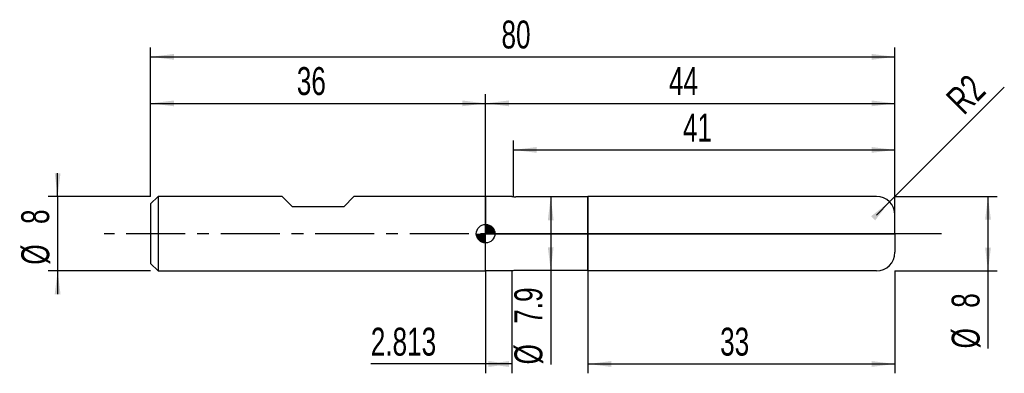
# Model space of a CAD drawing. Extents: x -14 to 92, y -15 to 23.
import ezdxf
from ezdxf.enums import TextEntityAlignment as Align

# ---------------------------------------------------------------- set-up
doc = ezdxf.new("R2010")
doc.units = 0
doc.linetypes.add('CENTER', pattern=[10.16, 6.35, -1.27, 1.27, -1.27])
doc.layers.get('0').update_dxf_attribs({"linetype": 'CONTINUOUS'})
for name, color, linetype in [('1', 4, 'CONTINUOUS'), ('2', 7, 'CONTINUOUS'), ('4', 2, 'CENTER'), ('CUT', 1, 'CONTINUOUS'), ('NOCUT', 7, 'CONTINUOUS'), ('SK1', 4, 'CONTINUOUS'), ('SK2', 7, 'CONTINUOUS'), ('SK4', 2, 'CENTER')]:
    doc.layers.add(name, color=color, linetype=linetype)
doc.dimstyles.new('SLDDIMSTYLE0', dxfattribs={"dimtxt": 3, "dimasz": 2.5, "dimexe": 0, "dimexo": 0.0625, "dimgap": 0.75, "dimtad": 1, "dimrnd": 1e-09, "dimzin": 12, "dimsah": 1, "dimcen": 0.09, "dimazin": 3, "dimtfac": 1, "dimtofl": 0, "dimtmove": 0, "dimatfit": 3})
doc.dimstyles.new('SLDDIMSTYLE1', dxfattribs={"dimtxt": 3, "dimasz": 2.5, "dimexe": 0, "dimexo": 0.0625, "dimgap": 0.75, "dimtad": 1, "dimrnd": 1e-09, "dimzin": 12, "dimsah": 1, "dimcen": 0, "dimazin": 3, "dimtfac": 1, "dimtofl": 0, "dimtmove": 0, "dimatfit": 3})
doc.dimstyles.new('SLDDIMSTYLE2', dxfattribs={"dimtxt": 3, "dimasz": 2.5, "dimexe": 0, "dimexo": 0.0625, "dimgap": 0.75, "dimtad": 1, "dimrnd": 1e-09, "dimzin": 12, "dimsah": 1, "dimcen": 0.09, "dimazin": 3, "dimtfac": 1, "dimtmove": 0, "dimatfit": 3})

# ---------------------------------------------------------------- blocks, each defined once
blk = doc.blocks.new('_D')
at = {"layer": '2'}
for p, q in [((47, -4), (47, -15)), ((80, -4), (80, -15)), ((47, -14), (80, -14))]:
    blk.add_line(p, q, dxfattribs=at)
for points in [[(47, -14), (49.5, -14.31), (49.5, -13.69)], [(80, -14), (77.5, -13.69), (77.5, -14.31)]]:
    blk.add_solid(points, dxfattribs=at)
at = {"layer": '2', "width": 0.7}
blk.add_text('33', height=3, dxfattribs=at).set_placement((61.21, -14), align=Align.BOTTOM_LEFT)
blk = doc.blocks.new('_D_1')
at = {"layer": '2'}
for p, q in [((80, 4), (91, 4)), ((90, 4), (90, -4)), ((80, -4), (91, -4)), ((90, -4), (90, -12.33))]:
    blk.add_line(p, q, dxfattribs=at)
for points in [[(90, 4), (89.69, 1.5), (90.31, 1.5)], [(90, -4), (90.31, -1.5), (89.69, -1.5)]]:
    blk.add_solid(points, dxfattribs=at)
at = {"layer": '2', "width": 0.7}
for s, p in [('8', (89.99, -7.96)), ('%%c', (90, -12.33))]:
    blk.add_text(s, height=3, rotation=90, dxfattribs=at).set_placement(p, align=Align.BOTTOM_LEFT)
blk = doc.blocks.new('_D_2')
at = {"layer": '2'}
for p, q in [((36, -4), (36, -15)), ((38.81, -4), (38.81, -15)), ((36, -14), (23.66, -14)), ((38.81, -14), (36, -14))]:
    blk.add_line(p, q, dxfattribs=at)
for points in [[(36, -14), (38.5, -14.31), (38.5, -13.69)], [(38.81, -14), (36.31, -13.69), (36.31, -14.31)]]:
    blk.add_solid(points, dxfattribs=at)
at = {"layer": '2', "width": 0.7}
blk.add_text('2.813', height=3, dxfattribs=at).set_placement((23.66, -14), align=Align.BOTTOM_LEFT)
blk = doc.blocks.new('_D_3')
at = {"layer": '2'}
for p, q in [((39, 3.95), (39, 10)), ((80, 3.95), (80, 10)), ((39, 9), (80, 9))]:
    blk.add_line(p, q, dxfattribs=at)
for points in [[(39, 9), (41.5, 8.69), (41.5, 9.31)], [(80, 9), (77.5, 9.31), (77.5, 8.69)]]:
    blk.add_solid(points, dxfattribs=at)
at = {"layer": '2', "width": 0.7}
blk.add_text('41', height=3, dxfattribs=at).set_placement((57.21, 9), align=Align.BOTTOM_LEFT)
blk = doc.blocks.new('_D_4')
at = {"layer": '2'}
for p, q in [((47, 3.95), (42, 3.95)), ((43, 3.95), (43, -3.95)), ((47, -3.95), (42, -3.95)), ((43, -3.95), (43, -14.05))]:
    blk.add_line(p, q, dxfattribs=at)
for points in [[(43, 3.95), (42.69, 1.45), (43.31, 1.45)], [(43, -3.95), (43.31, -1.45), (42.69, -1.45)]]:
    blk.add_solid(points, dxfattribs=at)
at = {"layer": '2', "width": 0.7}
for s, p in [('7.9', (42.99, -9.68)), ('%%c', (43, -14.05))]:
    blk.add_text(s, height=3, rotation=90, dxfattribs=at).set_placement(p, align=Align.BOTTOM_LEFT)
blk = doc.blocks.new('_D_5')
at = {"layer": '2'}
for q in [(91.75, 15.75), (78, 2)]:
    blk.add_line((79.41, 3.41), q, dxfattribs=at)
blk.add_solid([(79.41, 3.41), (77.43, 1.87), (77.87, 1.43)], dxfattribs=at)
at = {"layer": '2', "width": 0.7}
blk.add_text('R2', height=3, rotation=45, dxfattribs=at).set_placement((88.04, 12.01), align=Align.BOTTOM_LEFT)
blk = doc.blocks.new('_D_6')
at = {"layer": 'SK2'}
for p, q in [((0, 4), (0, 20)), ((80, 4), (80, 20)), ((0, 19), (80, 19))]:
    blk.add_line(p, q, dxfattribs=at)
for points in [[(0, 19), (2.5, 18.69), (2.5, 19.31)], [(80, 19), (77.5, 19.31), (77.5, 18.69)]]:
    blk.add_solid(points, dxfattribs=at)
at = {"layer": 'SK2', "width": 0.7}
blk.add_text('80', height=3, dxfattribs=at).set_placement((37.71, 19), align=Align.BOTTOM_LEFT)
blk = doc.blocks.new('_D_7')
at = {"layer": 'SK2'}
for p, q in [((0, 4), (0, 15)), ((36, 4), (36, 15)), ((0, 14), (36, 14))]:
    blk.add_line(p, q, dxfattribs=at)
for points in [[(0, 14), (2.5, 13.69), (2.5, 14.31)], [(36, 14), (33.5, 14.31), (33.5, 13.69)]]:
    blk.add_solid(points, dxfattribs=at)
at = {"layer": 'SK2', "width": 0.7}
blk.add_text('36', height=3, dxfattribs=at).set_placement((15.71, 14), align=Align.BOTTOM_LEFT)
blk = doc.blocks.new('_D_8')
at = {"layer": 'SK2'}
for p, q in [((36, 0), (36, 15)), ((80, 0), (80, 15)), ((36, 14), (80, 14))]:
    blk.add_line(p, q, dxfattribs=at)
for points in [[(36, 14), (38.5, 13.69), (38.5, 14.31)], [(80, 14), (77.5, 14.31), (77.5, 13.69)]]:
    blk.add_solid(points, dxfattribs=at)
at = {"layer": 'SK2', "width": 0.7}
blk.add_text('44', height=3, dxfattribs=at).set_placement((55.71, 14), align=Align.BOTTOM_LEFT)
blk = doc.blocks.new('_D_9')
at = {"layer": 'SK2'}
for p, q in [((-10, 4), (-10, 6.5)), ((0, 4), (-11, 4)), ((-10, 4), (-10, -4)), ((0, -4), (-11, -4)), ((-10, -4), (-10, -6.5))]:
    blk.add_line(p, q, dxfattribs=at)
for points in [[(-10, 4), (-9.69, 6.5), (-10.31, 6.5)], [(-10, -4), (-10.31, -6.5), (-9.69, -6.5)]]:
    blk.add_solid(points, dxfattribs=at)
at = {"layer": 'SK2', "width": 0.7}
for s, p in [('8', (-10.01, 1.04)), ('%%c', (-10, -3.33))]:
    blk.add_text(s, height=3, rotation=90, dxfattribs=at).set_placement(p, align=Align.BOTTOM_LEFT)
blk = doc.blocks.new('*U12')
at = {"color": 0, "linetype": 'CONTINUOUS'}
for points in [[(0, 0), (0, 1), (0.2, 0)], [(0.2, 0), (0, 1), (0.2, 0.98)], [(0.2, 0), (0.2, 0.98), (0.38, 0)], [(0.38, 0), (0.2, 0.98), (0.38, 0.92)], [(0.38, 0), (0.38, 0.92), (0.56, 0)], [(0.56, 0), (0.38, 0.92), (0.56, 0.83)], [(0.56, 0), (0.56, 0.83), (0.71, 0)], [(0.71, 0), (0.56, 0.83), (0.71, 0.71)], [(0.71, 0), (0.71, 0.71), (0.83, 0)], [(0.83, 0), (0.71, 0.71), (0.83, 0.56)], [(0.83, 0), (0.83, 0.56), (0.92, 0)], [(0.92, 0), (0.83, 0.56), (0.92, 0.38)], [(0.92, 0), (0.92, 0.38), (0.98, 0)], [(0.98, 0), (0.92, 0.38), (0.98, 0.2)], [(0.98, 0), (0.98, 0.2), (1, 0)]]:
    blk.add_solid(points, dxfattribs=at)
blk = doc.blocks.new('*U13')
at = {"color": 0, "linetype": 'CONTINUOUS'}
for points in [[(-0.98, -0.17), (-1, 0), (-0.98, 0)], [(-0.98, -0.17), (-0.98, 0), (-0.94, -0.34)], [(-0.94, -0.34), (-0.98, 0), (-0.94, 0)], [(-0.94, -0.34), (-0.94, 0), (-0.87, -0.5)], [(-0.87, -0.5), (-0.94, 0), (-0.87, 0)], [(-0.87, -0.5), (-0.87, 0), (-0.77, -0.64)], [(-0.77, -0.64), (-0.87, 0), (-0.77, 0)], [(-0.77, -0.64), (-0.77, 0), (-0.64, -0.77)], [(-0.64, -0.77), (-0.77, 0), (-0.64, 0)], [(-0.64, -0.77), (-0.64, 0), (-0.5, -0.87)], [(-0.5, -0.87), (-0.64, 0), (-0.5, 0)], [(-0.5, -0.87), (-0.5, 0), (-0.34, -0.94)], [(-0.34, -0.94), (-0.5, 0), (-0.34, 0)], [(-0.34, -0.94), (-0.34, 0), (-0.17, -0.98)], [(-0.17, -0.98), (-0.34, 0), (-0.17, 0)], [(-0.17, -0.98), (-0.17, 0), (0, -1)], [(0, -1), (-0.17, 0), (0, 0)]]:
    blk.add_solid(points, dxfattribs=at)
blk = doc.blocks.new('SW_DOWELSYMBOL_0')
at = {"layer": 'SK1', "color": 0}
blk.add_circle((0, 0), 1, dxfattribs=at)
at = {"color": 0, "linetype": 'CONTINUOUS'}
for name in ['*U13', '*U12']:
    blk.add_blockref(name, (0, 0), dxfattribs=at)

msp = doc.modelspace()

# ---------------------------------------------------------------- linework, layer by layer
at = {"layer": '1'}
for p, q in [((38.813, 4), (36, 4)), ((36, 4), (36, 0)), ((47, 3.95), (39.258, 3.95)), ((78, 4), (47, 4)), ((47, 4), (47, 0)), ((47, 0), (47, 3.95)), ((80, 0), (80, 2)), ((36, -4), (36, 0)), ((47, -4), (47, 0)), ((47, 0), (47, -3.95)), ((80, 0), (80, -2)), ((38.813, -4), (36, -4)), ((47, -3.95), (39.258, -3.95)), ((78, -4), (47, -4))]:
    msp.add_line(p, q, dxfattribs=at)
for centre, start, end in [((39.258, 5.95), 257.16143, 270), ((78, 2), 0, 90), ((78, -2), 270, 0), ((39.258, -5.95), 90, 102.83857)]:
    msp.add_arc(centre, 2, start, end, dxfattribs=at)
at = {"layer": '4'}
msp.add_line((80, 0), (36, 0), dxfattribs=at)
at = {"layer": 'CUT'}
for p, q in [((78, 4), (47, 4)), ((47, 4), (47, 0)), ((80, 0), (80, 2)), ((47, 0), (80, 0))]:
    msp.add_line(p, q, dxfattribs=at)
msp.add_arc((78, 2), 2, 0, 90, dxfattribs=at)
at = {"layer": 'NOCUT'}
for p, q in [((38.813, 4), (36, 4)), ((36, 4), (36, 0)), ((47, 3.95), (39.258, 3.95)), ((47, 0), (47, 3.95)), ((36, 0), (47, 0))]:
    msp.add_line(p, q, dxfattribs=at)
msp.add_arc((39.258, 5.95), 2, 257.16143, 270, dxfattribs=at)
at = {"layer": 'SK1'}
for p, q in [((0.8, 4), (0, 3.2)), ((0, 3.2), (0, 0)), ((14.15, 4), (0.8, 4)), ((0.8, 4), (0.8, -4)), ((15.25, 2.9), (14.15, 4)), ((21.85, 4), (20.75, 2.9)), ((36, 4), (21.85, 4)), ((20.75, 2.9), (15.25, 2.9)), ((0, 0), (0, -3.2)), ((0, -3.2), (0.8, -4)), ((0.8, -4), (36, -4))]:
    msp.add_line(p, q, dxfattribs=at)
msp.add_circle((36, 0), 1, dxfattribs=at)
at = {"layer": 'SK4'}
msp.add_line((85, 0), (-5, 0), dxfattribs=at)

# ---------------------------------------------------------------- block references
at = {"layer": 'SK1'}
msp.add_blockref('SW_DOWELSYMBOL_0', (36, 0), dxfattribs=at)

# ---------------------------------------------------------------- texts
at = {"layer": 'SK2', "width": 0.7}
msp.add_text('AP1', height=0.05, dxfattribs=at).set_placement((36, -0.018), align=Align.BOTTOM_LEFT)

# ---------------------------------------------------------------- dimensions: what is measured, and where the dimension line sits
at = {"layer": '2'}
dim = msp.add_radius_dim(center=(78, 2), mpoint=(79.414, 3.414), dimstyle='SLDDIMSTYLE1', dxfattribs=at)
dim.commit()
dim.dimension.update_dxf_attribs({"geometry": '_D_5', "text_midpoint": (90, 14), "dimtype": 164})
for base, p1, p2, picture, middle in [((80, 9), (39, 3.95), (80, 3.95), '_D_3', (59.5, 9)), ((36, -14), (38.813, -4), (36, -4), '_D_2', (28.813, -14)), ((80, -14), (47, -4), (80, -4), '_D', (63.5, -14))]:
    dim = msp.add_linear_dim(base=base, p1=p1, p2=p2, dimstyle='SLDDIMSTYLE0', dxfattribs=at)
    dim.commit()
    dim.dimension.update_dxf_attribs({"geometry": picture, "text_midpoint": middle, "dimtype": 160})
for base, p1, p2, picture, middle in [((43, -3.95), (47, 3.95), (47, -3.95), '_D_4', (43, -9)), ((90, -4), (80, 4), (80, -4), '_D_1', (90, -9))]:
    dim = msp.add_linear_dim(base=base, p1=p1, p2=p2, angle=90, text='%%c<>', dimstyle='SLDDIMSTYLE0', dxfattribs=at)
    dim.commit()
    dim.dimension.update_dxf_attribs({"geometry": picture, "text_midpoint": middle, "dimtype": 160})
at = {"layer": 'SK2'}
for base, p1, p2, picture, middle in [((80, 19), (0, 4), (80, 4), '_D_6', (40, 19)), ((36, 14), (0, 4), (36, 4), '_D_7', (18, 14)), ((80, 14), (36, 0), (80, 0), '_D_8', (58, 14))]:
    dim = msp.add_linear_dim(base=base, p1=p1, p2=p2, dimstyle='SLDDIMSTYLE0', dxfattribs=at)
    dim.commit()
    dim.dimension.update_dxf_attribs({"geometry": picture, "text_midpoint": middle, "dimtype": 160})
dim = msp.add_linear_dim(base=(-10, -4), p1=(0, 4), p2=(0, -4), angle=90, text='%%c<>', dimstyle='SLDDIMSTYLE2', dxfattribs=at)
dim.commit()
dim.dimension.update_dxf_attribs({"geometry": '_D_9', "text_midpoint": (-10, 0), "dimtype": 160})

doc.saveas('drawing.dxf')
